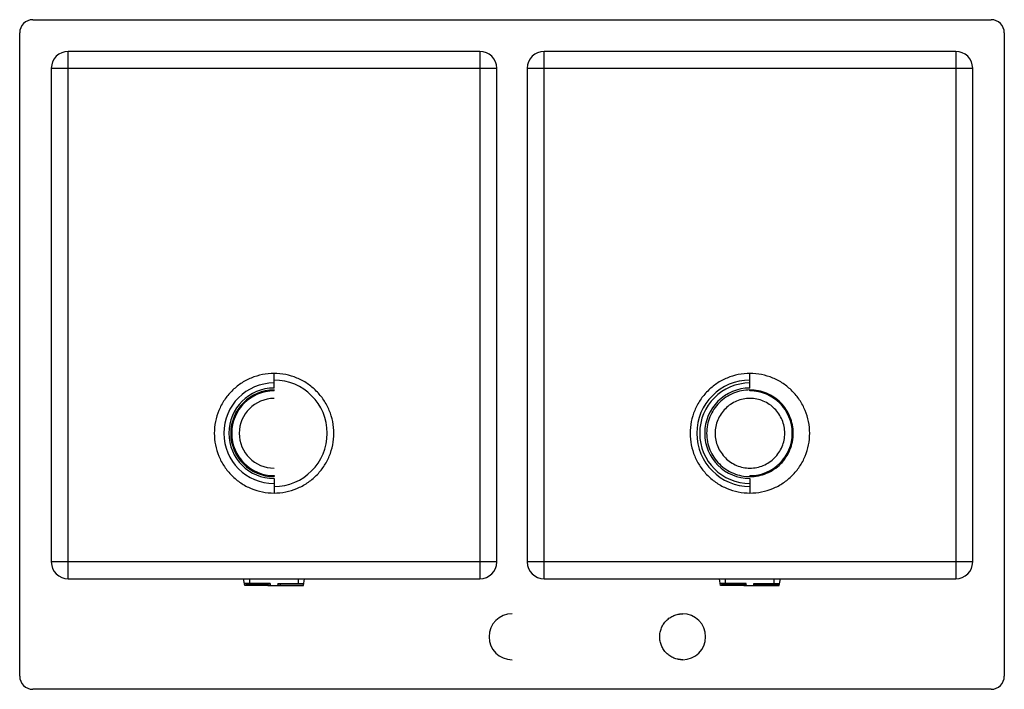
# Paper-space layout '_Inferiore' of a CAD drawing. Header units: millimetres. Extents: x -5 to 745, y -65 to 445.
import ezdxf

# ---------------------------------------------------------------- set-up
doc = ezdxf.new("R2010")
doc.units = ezdxf.units.MM

psp = doc.layouts.new('_Inferiore')

# ---------------------------------------------------------------- linework, layer by layer
at = {"color": 7, "linetype": 'Continuous', "lineweight": 25}
for p, q in [((5, 445), (735, 445)), ((-5, -55), (-5, 435)), ((745, 435), (745, -55)), ((345.5, 420.9), (32, 420.9)), ((32, 19.1), (32, 420.9)), ((345.5, 420.9), (345.5, 19.1)), ((708, 420.9), (394.5, 420.9)), ((394.5, 19.1), (394.5, 420.9)), ((708, 420.9), (708, 19.1)), ((19.1, 408), (358.4, 408)), ((19.1, 408), (19.1, 32)), ((358.4, 32), (358.4, 408)), ((381.6, 408), (720.9, 408)), ((381.6, 408), (381.6, 32)), ((720.9, 32), (720.9, 408)), ((188.75, 164.46), (188.75, 175.53)), ((551.25, 164.46), (551.25, 175.53)), ((188.75, 162.27), (188.75, 162.97)), ((551.25, 162.27), (551.25, 162.97)), ((188.75, 97.73), (188.75, 97.03)), ((551.25, 97.73), (551.25, 97.03)), ((188.75, 95.54), (188.75, 84.47)), ((551.25, 95.54), (551.25, 84.47)), ((358.4, 32), (19.1, 32)), ((720.9, 32), (381.6, 32)), ((32, 19.1), (345.5, 19.1)), ((166.38, 14.1), (165.49, 19.1)), ((185.83, 15.6), (166.11, 15.6)), ((167.03, 15.6), (167.13, 15)), ((185.97, 15), (167.13, 15)), ((170.25, 15.6), (170.25, 19.1)), ((182.9, 15.4), (182.5, 15)), ((182.9, 15.4), (185.81, 15.4)), ((184.01, 15), (184.01, 14.1)), ((210.37, 15), (191.52, 15)), ((191.67, 15.6), (211.39, 15.6)), ((191.68, 15.4), (194.6, 15.4)), ((193.49, 15), (193.49, 14.1)), ((194.6, 15.4), (195, 15)), ((207.25, 15.6), (207.25, 19.1)), ((210.37, 15), (210.47, 15.6)), ((211.12, 14.1), (212.01, 19.1)), ((394.5, 19.1), (708, 19.1)), ((528.88, 14.1), (527.99, 19.1)), ((548.33, 15.6), (528.61, 15.6)), ((529.53, 15.6), (529.63, 15)), ((529.63, 15), (546.51, 15)), ((532.75, 15.6), (532.75, 19.1)), ((545.4, 15.4), (545, 15)), ((548.33, 15.4), (545.4, 15.4)), ((546.51, 15), (546.51, 14.1)), ((554.17, 15.6), (573.89, 15.6)), ((557.1, 15.4), (554.19, 15.4)), ((555.99, 15), (555.99, 14.1)), ((555.99, 15), (572.87, 15)), ((557.1, 15.4), (557.5, 15)), ((569.75, 15.6), (569.75, 19.1)), ((572.87, 15), (572.97, 15.6)), ((573.62, 14.1), (574.51, 19.1)), ((184.01, 14.1), (166.38, 14.1)), ((186.13, 14.1), (211.12, 14.1)), ((546.51, 14.1), (528.88, 14.1)), ((548.63, 14.1), (573.62, 14.1)), ((735, -65), (5, -65))]:
    psp.add_line(p, q, dxfattribs=at)
for centre, radius, start, end in [((5, 435), 10, 90, 180), ((735, 435), 10, 0, 90), ((32, 408), 12.9, 90, 180), ((345.5, 408), 12.9, 0, 90), ((394.5, 408), 12.9, 90, 180), ((708, 408), 12.9, 0, 90), ((188.75, 130), 38.3, 90, 270), ((188.75, 130), 40.51, 270, 90), ((551.25, 130), 40.51, 90, 270), ((551.25, 130), 38.3, 90, 270), ((188.75, 130), 34.46, 90, 270), ((188.75, 130), 32.97, 90, 270), ((188.75, 130), 32.27, 90, 270), ((551.25, 130), 34.46, 90, 270), ((551.25, 130), 32.27, 270, 90), ((188.75, 130), 26.5, 90, 270), ((32, 32), 12.9, 180, 270), ((345.5, 32), 12.9, 270, 0), ((394.5, 32), 12.9, 180, 270), ((708, 32), 12.9, 270, 0), ((370, -25), 17.5, 90, 270), ((500, -25), 17.5, 270, 90), ((5, -55), 10, 180, 270), ((735, -55), 10, 270, 0)]:
    psp.add_arc(centre, radius, start, end, dxfattribs=at)
for points, knots in [([(188.75, 175.53), (185.77, 175.53), (182.79, 175.24), (176.94, 174.08), (174.08, 173.21), (168.57, 170.93), (165.93, 169.52), (160.97, 166.2), (158.66, 164.31), (154.44, 160.09), (152.55, 157.78), (149.23, 152.82), (147.82, 150.18), (145.54, 144.67), (144.67, 141.81), (143.51, 135.96), (143.22, 132.98), (143.22, 127.02), (143.51, 124.04), (144.67, 118.19), (145.54, 115.33), (147.82, 109.82), (149.23, 107.18), (152.55, 102.22), (154.44, 99.91), (158.66, 95.69), (160.97, 93.8), (165.93, 90.48), (168.57, 89.07), (174.08, 86.79), (176.94, 85.92), (182.79, 84.76), (185.77, 84.47), (188.75, 84.47)], [0, 0, 0, 0, 0.0625, 0.0625, 0.125, 0.125, 0.1875, 0.1875, 0.25, 0.25, 0.3125, 0.3125, 0.375, 0.375, 0.4375, 0.4375, 0.5, 0.5, 0.5625, 0.5625, 0.625, 0.625, 0.6875, 0.6875, 0.75, 0.75, 0.8125, 0.8125, 0.875, 0.875, 0.9375, 0.9375, 1, 1, 1, 1]), ([(188.75, 84.47), (191.73, 84.47), (194.71, 84.76), (200.56, 85.92), (203.42, 86.79), (208.93, 89.07), (211.57, 90.48), (216.53, 93.8), (218.84, 95.69), (223.06, 99.91), (224.95, 102.22), (228.27, 107.18), (229.68, 109.82), (231.96, 115.33), (232.83, 118.19), (233.99, 124.04), (234.28, 127.02), (234.28, 132.98), (233.99, 135.96), (232.83, 141.81), (231.96, 144.67), (229.68, 150.18), (228.27, 152.82), (224.95, 157.78), (223.06, 160.09), (218.84, 164.31), (216.53, 166.2), (211.57, 169.52), (208.93, 170.93), (203.42, 173.21), (200.56, 174.08), (194.71, 175.24), (191.73, 175.53), (188.75, 175.53)], [0, 0, 0, 0, 0.0625, 0.0625, 0.125, 0.125, 0.1875, 0.1875, 0.25, 0.25, 0.3125, 0.3125, 0.375, 0.375, 0.4375, 0.4375, 0.5, 0.5, 0.5625, 0.5625, 0.625, 0.625, 0.6875, 0.6875, 0.75, 0.75, 0.8125, 0.8125, 0.875, 0.875, 0.9375, 0.9375, 1, 1, 1, 1]), ([(551.25, 175.53), (548.27, 175.53), (545.29, 175.24), (539.44, 174.08), (536.58, 173.21), (531.07, 170.93), (528.43, 169.52), (523.47, 166.2), (521.16, 164.31), (516.94, 160.09), (515.05, 157.78), (511.73, 152.82), (510.32, 150.18), (508.04, 144.67), (507.17, 141.81), (506.01, 135.96), (505.72, 132.98), (505.72, 127.02), (506.01, 124.04), (507.17, 118.19), (508.04, 115.33), (510.32, 109.82), (511.73, 107.18), (515.05, 102.22), (516.94, 99.91), (521.16, 95.69), (523.47, 93.8), (528.43, 90.48), (531.07, 89.07), (536.58, 86.79), (539.44, 85.92), (545.29, 84.76), (548.27, 84.47), (551.25, 84.47)], [0, 0, 0, 0, 0.0625, 0.0625, 0.125, 0.125, 0.1875, 0.1875, 0.25, 0.25, 0.3125, 0.3125, 0.375, 0.375, 0.4375, 0.4375, 0.5, 0.5, 0.5625, 0.5625, 0.625, 0.625, 0.6875, 0.6875, 0.75, 0.75, 0.8125, 0.8125, 0.875, 0.875, 0.9375, 0.9375, 1, 1, 1, 1]), ([(551.25, 84.47), (554.23, 84.47), (557.21, 84.76), (563.06, 85.92), (565.92, 86.79), (571.43, 89.07), (574.07, 90.48), (579.03, 93.8), (581.34, 95.69), (585.56, 99.91), (587.45, 102.22), (590.77, 107.18), (592.18, 109.82), (594.46, 115.33), (595.33, 118.19), (596.49, 124.04), (596.78, 127.02), (596.78, 132.98), (596.49, 135.96), (595.33, 141.81), (594.46, 144.67), (592.18, 150.18), (590.77, 152.82), (587.45, 157.78), (585.56, 160.09), (581.34, 164.31), (579.03, 166.2), (574.07, 169.52), (571.43, 170.93), (565.92, 173.21), (563.06, 174.08), (557.21, 175.24), (554.23, 175.53), (551.25, 175.53)], [0, 0, 0, 0, 0.0625, 0.0625, 0.125, 0.125, 0.1875, 0.1875, 0.25, 0.25, 0.3125, 0.3125, 0.375, 0.375, 0.4375, 0.4375, 0.5, 0.5, 0.5625, 0.5625, 0.625, 0.625, 0.6875, 0.6875, 0.75, 0.75, 0.8125, 0.8125, 0.875, 0.875, 0.9375, 0.9375, 1, 1, 1, 1]), ([(551.25, 162.97), (549.09, 162.97), (546.93, 162.76), (542.7, 161.91), (540.63, 161.28), (536.64, 159.63), (534.73, 158.61), (531.14, 156.21), (529.46, 154.84), (526.41, 151.79), (525.04, 150.11), (522.64, 146.52), (521.62, 144.61), (519.97, 140.62), (519.34, 138.55), (518.49, 134.32), (518.28, 132.16), (518.28, 127.84), (518.49, 125.68), (519.34, 121.45), (519.97, 119.38), (521.62, 115.39), (522.64, 113.48), (525.04, 109.89), (526.41, 108.21), (529.46, 105.16), (531.14, 103.79), (534.73, 101.39), (536.64, 100.37), (540.63, 98.72), (542.7, 98.09), (546.93, 97.24), (549.09, 97.03), (551.25, 97.03)], [0, 0, 0, 0, 0.0625, 0.0625, 0.125, 0.125, 0.1875, 0.1875, 0.25, 0.25, 0.3125, 0.3125, 0.375, 0.375, 0.4375, 0.4375, 0.5, 0.5, 0.5625, 0.5625, 0.625, 0.625, 0.6875, 0.6875, 0.75, 0.75, 0.8125, 0.8125, 0.875, 0.875, 0.9375, 0.9375, 1, 1, 1, 1]), ([(551.25, 97.03), (553.41, 97.03), (555.57, 97.24), (559.8, 98.09), (561.87, 98.72), (565.86, 100.37), (567.77, 101.39), (571.36, 103.79), (573.04, 105.16), (576.09, 108.21), (577.46, 109.89), (579.86, 113.48), (580.88, 115.39), (582.53, 119.38), (583.16, 121.45), (584.01, 125.68), (584.22, 127.84), (584.22, 132.16), (584.01, 134.32), (583.16, 138.55), (582.53, 140.62), (580.88, 144.61), (579.86, 146.52), (577.46, 150.11), (576.09, 151.79), (573.04, 154.84), (571.36, 156.21), (567.77, 158.61), (565.86, 159.63), (561.87, 161.28), (559.8, 161.91), (555.57, 162.76), (553.41, 162.97), (551.25, 162.97)], [0, 0, 0, 0, 0.0625, 0.0625, 0.125, 0.125, 0.1875, 0.1875, 0.25, 0.25, 0.3125, 0.3125, 0.375, 0.375, 0.4375, 0.4375, 0.5, 0.5, 0.5625, 0.5625, 0.625, 0.625, 0.6875, 0.6875, 0.75, 0.75, 0.8125, 0.8125, 0.875, 0.875, 0.9375, 0.9375, 1, 1, 1, 1]), ([(551.25, 156.5), (549.52, 156.5), (547.78, 156.33), (544.38, 155.65), (542.71, 155.15), (539.51, 153.82), (537.97, 153), (535.09, 151.07), (533.74, 149.96), (531.29, 147.51), (530.18, 146.16), (528.25, 143.28), (527.43, 141.74), (526.1, 138.54), (525.6, 136.87), (524.92, 133.47), (524.75, 131.73), (524.75, 128.27), (524.92, 126.53), (525.6, 123.13), (526.1, 121.46), (527.43, 118.26), (528.25, 116.72), (530.18, 113.84), (531.29, 112.49), (533.74, 110.04), (535.09, 108.93), (537.97, 107), (539.51, 106.18), (542.71, 104.85), (544.38, 104.35), (547.78, 103.67), (549.52, 103.5), (551.25, 103.5)], [0, 0, 0, 0, 0.0625, 0.0625, 0.125, 0.125, 0.1875, 0.1875, 0.25, 0.25, 0.3125, 0.3125, 0.375, 0.375, 0.4375, 0.4375, 0.5, 0.5, 0.5625, 0.5625, 0.625, 0.625, 0.6875, 0.6875, 0.75, 0.75, 0.8125, 0.8125, 0.875, 0.875, 0.9375, 0.9375, 1, 1, 1, 1]), ([(551.25, 103.5), (552.98, 103.5), (554.72, 103.67), (558.12, 104.35), (559.79, 104.85), (562.99, 106.18), (564.53, 107), (567.41, 108.93), (568.76, 110.04), (571.21, 112.49), (572.32, 113.84), (574.25, 116.72), (575.07, 118.26), (576.4, 121.46), (576.9, 123.13), (577.58, 126.53), (577.75, 128.27), (577.75, 131.73), (577.58, 133.47), (576.9, 136.87), (576.4, 138.54), (575.07, 141.74), (574.25, 143.28), (572.32, 146.16), (571.21, 147.51), (568.76, 149.96), (567.41, 151.07), (564.53, 153), (562.99, 153.82), (559.79, 155.15), (558.12, 155.65), (554.72, 156.33), (552.98, 156.5), (551.25, 156.5)], [0, 0, 0, 0, 0.0625, 0.0625, 0.125, 0.125, 0.1875, 0.1875, 0.25, 0.25, 0.3125, 0.3125, 0.375, 0.375, 0.4375, 0.4375, 0.5, 0.5, 0.5625, 0.5625, 0.625, 0.625, 0.6875, 0.6875, 0.75, 0.75, 0.8125, 0.8125, 0.875, 0.875, 0.9375, 0.9375, 1, 1, 1, 1]), ([(546.51, 15), (546.96, 15), (547.7, 15), (548.24, 15), (548.46, 15)], [0, 0, 0, 0, 0.604964, 1, 1, 1, 1]), ([(554.04, 15), (554.06, 15), (554.28, 15), (554.98, 15), (555.66, 15), (555.99, 15)], [0, 0, 0, 0, 0.029391, 0.514696, 1, 1, 1, 1]), ([(184.01, 14.1), (184.46, 14.1), (185.2, 14.1), (185.74, 14.1), (185.95, 14.1)], [0, 0, 0, 0, 0.606174, 1, 1, 1, 1]), ([(546.51, 14.1), (546.96, 14.1), (547.7, 14.1), (548.24, 14.1), (548.45, 14.1)], [0, 0, 0, 0, 0.606174, 1, 1, 1, 1]), ([(500, -42.5), (499.86, -42.5), (499.57, -42.5), (499.14, -42.48), (498.71, -42.45), (498.28, -42.42), (497.86, -42.37), (497.43, -42.31), (497.01, -42.24), (496.16, -42.09), (494.91, -41.77), (493.29, -41.19), (491.74, -40.46), (489.77, -39.28), (487.55, -37.45), (485.36, -34.79), (483.73, -31.74), (482.73, -28.44), (482.39, -25), (482.73, -21.56), (483.73, -18.26), (485.36, -15.21), (487.55, -12.55), (489.77, -10.72), (491.74, -9.54), (493.29, -8.81), (494.91, -8.23), (496.25, -7.89), (497.26, -7.71), (497.94, -7.62), (498.63, -7.55), (499.31, -7.51), (499.77, -7.5), (500, -7.5)], [0, 0, 0, 0, 0.007836, 0.015659, 0.023473, 0.031282, 0.039091, 0.046905, 0.054729, 0.062568, 0.093835, 0.125113, 0.156381, 0.187657, 0.250126, 0.312595, 0.375064, 0.437532, 0.500001, 0.56247, 0.624939, 0.687408, 0.749876, 0.812345, 0.843612, 0.87489, 0.906158, 0.937434, 0.949965, 0.962468, 0.974962, 0.987466, 1, 1, 1, 1])]:
    psp.add_open_spline(points, degree=3, knots=knots, dxfattribs=at)
for points in [[(186.13, 14.1), (186.04, 14.62), (185.94, 15.12), (185.83, 15.6)], [(191.67, 15.6), (191.56, 15.12), (191.46, 14.62), (191.37, 14.1)], [(548.63, 14.1), (548.54, 14.62), (548.44, 15.12), (548.33, 15.6)], [(554.17, 15.6), (554.06, 15.12), (553.96, 14.62), (553.87, 14.1)]]:
    psp.add_open_spline(points, degree=3, dxfattribs=at)

doc.saveas('drawing.dxf')
